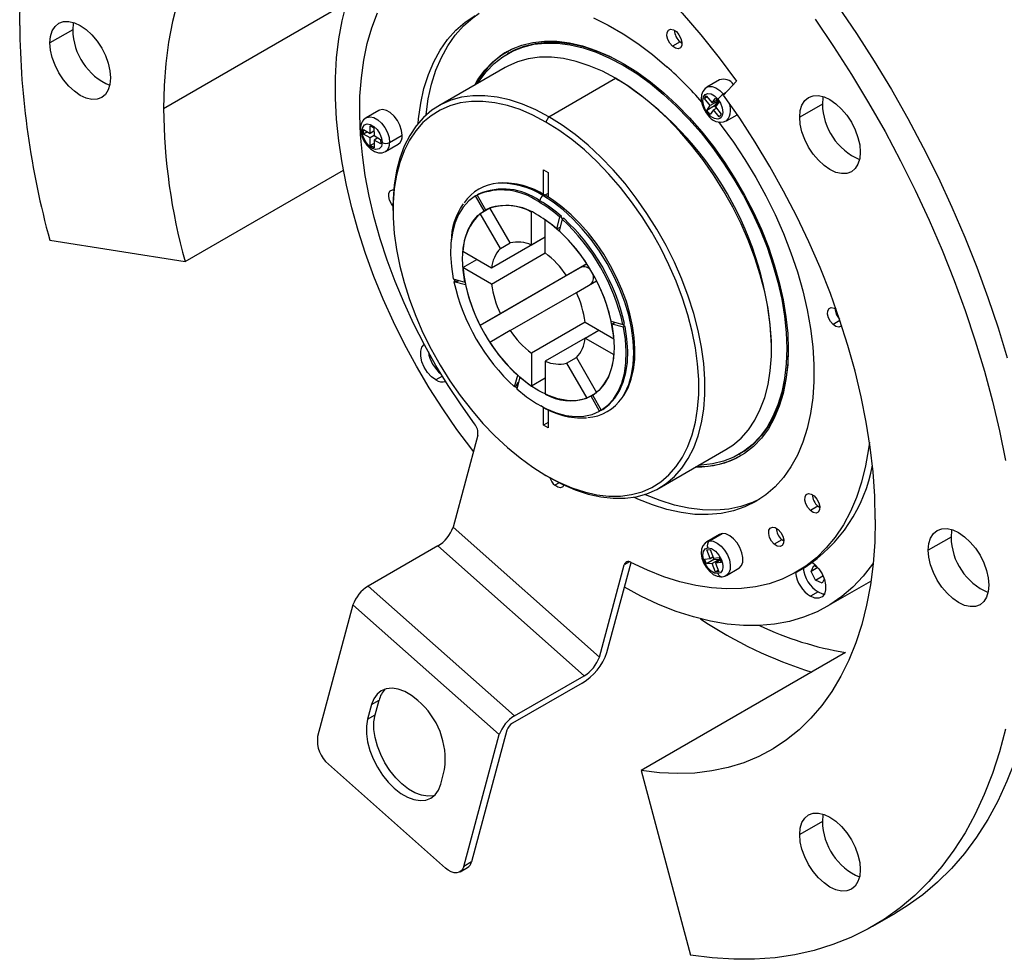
# Model space of a CAD drawing. Header units: inches. Extents: x 0 to 44, y 0 to 34.
# Tile 7 of 10: x 28.5 to 33.1, y 21.4 to 25.8. Entities that reach past the tile are written whole.
import ezdxf

# ---------------------------------------------------------------- set-up
doc = ezdxf.new("R2010")
doc.units = ezdxf.units.IN
doc.header["$LTSCALE"] = 4
doc.header["$MEASUREMENT"] = 0

msp = doc.modelspace()

# ---------------------------------------------------------------- linework, layer by layer
for p, q in [((29.158043, 25.40335), (30.012599, 25.896675)), ((28.733779, 25.770734), (28.627712, 25.709503)), ((31.56948, 25.714137), (31.534125, 25.693727)), ((31.578631, 25.707464), (31.56948, 25.714137)), ((30.771227, 25.663105), (30.764156, 25.659023)), ((31.304112, 25.605554), (31.311152, 25.609618)), ((30.753798, 25.59531), (30.442671, 25.415701)), ((30.957629, 25.364707), (31.268756, 25.544317)), ((31.268756, 25.544317), (31.282898, 25.53615)), ((31.75359, 25.536655), (31.6949, 25.502774)), ((31.772856, 25.465697), (31.833693, 25.530908)), ((31.782522, 25.476058), (31.772255, 25.470131)), ((31.772255, 25.470131), (31.774427, 25.467382)), ((31.68343, 25.450313), (31.692356, 25.463247)), ((31.696649, 25.457944), (31.68343, 25.450313)), ((31.710425, 25.416966), (31.68343, 25.450313)), ((31.692356, 25.463247), (31.71935, 25.4299)), ((31.74578, 25.437376), (31.710425, 25.416966)), ((31.71935, 25.4299), (31.734733, 25.452192)), ((31.742132, 25.443052), (31.71935, 25.4299)), ((31.74578, 25.437376), (31.730397, 25.415084)), ((31.734733, 25.452192), (31.750396, 25.432843)), ((31.750396, 25.432843), (31.735013, 25.410551)), ((31.741487, 25.44268), (31.74578, 25.437376)), ((32.234388, 25.424281), (32.128322, 25.363051)), ((30.1626, 25.394397), (30.10391, 25.360516)), ((31.695042, 25.394674), (31.710425, 25.416966)), ((31.730397, 25.415084), (31.695042, 25.394674)), ((31.710705, 25.375325), (31.695042, 25.394674)), ((31.726088, 25.397617), (31.710705, 25.375325)), ((31.726088, 25.397617), (31.739306, 25.405248)), ((31.753082, 25.36427), (31.726088, 25.397617)), ((31.730397, 25.415084), (31.738661, 25.404876)), ((31.735013, 25.410551), (31.762007, 25.377205)), ((30.943487, 25.340212), (30.957629, 25.364707)), ((31.762007, 25.377205), (31.753082, 25.36427)), ((31.785893, 25.345153), (31.836733, 25.374503)), ((30.091595, 25.304816), (30.122664, 25.287083)), ((30.091697, 25.28394), (30.091595, 25.304816)), ((30.10983, 25.294408), (30.091697, 25.28394)), ((30.122664, 25.287083), (30.122489, 25.323061)), ((30.122489, 25.323061), (30.140516, 25.312772)), ((30.140591, 25.297432), (30.122664, 25.287083)), ((30.139886, 25.297025), (30.140595, 25.29662)), ((30.140516, 25.312772), (30.140691, 25.276793)), ((30.122766, 25.266207), (30.091697, 25.28394)), ((30.140899, 25.276675), (30.122766, 25.266207)), ((30.122941, 25.230228), (30.122766, 25.266207)), ((30.140868, 25.240577), (30.122941, 25.230228)), ((30.140691, 25.276793), (30.17176, 25.25906)), ((30.158926, 25.266385), (30.140793, 25.255917)), ((30.140793, 25.255917), (30.140969, 25.219939)), ((30.171862, 25.238184), (30.140793, 25.255917)), ((30.158218, 25.26679), (30.158222, 25.265979)), ((30.17176, 25.25906), (30.171862, 25.238184)), ((30.213752, 25.244979), (30.272442, 25.278859)), ((30.140969, 25.219939), (30.122941, 25.230228)), ((30.194903, 25.202895), (30.253592, 25.236776)), ((29.258255, 24.689206), (29.997659, 25.116055)), ((30.932881, 25.117546), (30.954094, 25.105299)), ((30.932881, 25.001782), (30.932881, 25.117546)), ((30.954094, 25.105299), (30.954094, 24.989048)), ((30.614406, 24.995183), (30.621477, 24.999265)), ((30.65441, 24.925894), (30.614406, 24.995183)), ((30.628977, 25.003596), (30.621906, 24.999514)), ((30.621906, 24.999514), (30.66191, 24.930225)), ((30.908132, 24.96869), (30.915203, 24.972772)), ((30.954094, 25.007311), (30.938864, 24.998519)), ((30.229309, 24.94412), (30.229309, 24.927792)), ((30.636421, 24.913176), (30.681921, 24.939442)), ((30.65441, 24.925894), (30.661951, 24.930248)), ((30.776295, 24.775982), (30.681917, 24.939449)), ((30.875961, 24.766118), (30.875961, 24.920244)), ((30.730799, 24.749709), (30.636421, 24.913176)), ((30.940303, 24.728974), (30.940303, 24.883101)), ((30.994505, 24.841133), (31.009148, 24.895784)), ((31.019393, 24.886699), (31.004751, 24.832049)), ((31.009148, 24.895784), (31.016219, 24.899866)), ((31.016134, 24.893498), (31.022362, 24.888346)), ((31.026464, 24.890781), (31.019393, 24.886699)), ((30.994505, 24.841133), (31.009504, 24.849792)), ((28.627016, 24.788303), (29.258255, 24.689206)), ((30.940303, 24.803226), (30.689515, 24.65845)), ((30.940303, 24.803261), (30.875961, 24.766118)), ((30.689515, 24.65845), (30.556045, 24.735501)), ((30.730799, 24.749709), (30.776324, 24.77599)), ((30.556045, 24.661202), (30.620397, 24.698351)), ((30.689515, 24.584151), (30.940338, 24.728948)), ((30.689515, 24.584151), (30.556045, 24.661202)), ((31.10431, 24.660833), (30.636421, 24.390727)), ((31.134382, 24.678212), (30.730799, 24.445228)), ((31.039969, 24.623766), (31.134347, 24.678267)), ((31.134355, 24.678254), (31.039969, 24.623766)), ((31.134388, 24.678203), (31.10431, 24.660833)), ((30.510645, 24.607911), (30.565291, 24.593273)), ((30.51339, 24.594495), (30.520461, 24.598577)), ((30.514601, 24.606851), (30.516888, 24.596514)), ((31.085465, 24.544964), (31.179843, 24.599465)), ((30.568037, 24.579857), (30.51339, 24.594495)), ((30.776295, 24.366426), (31.085487, 24.544919)), ((30.730799, 24.445228), (30.636421, 24.390727)), ((32.316534, 24.413398), (32.284125, 24.394689)), ((31.126789, 24.406017), (30.875961, 24.261217)), ((31.126748, 24.406041), (31.260219, 24.32899)), ((31.126748, 24.331742), (31.1911, 24.368891)), ((31.248227, 24.410335), (31.302874, 24.395697)), ((31.250972, 24.396919), (31.265976, 24.40558)), ((31.305619, 24.382281), (31.250972, 24.396919)), ((31.302874, 24.395697), (31.309945, 24.399779)), ((31.31269, 24.386363), (31.305619, 24.382281)), ((30.776295, 24.366426), (30.681917, 24.311925)), ((31.126743, 24.331704), (30.940303, 24.224074)), ((31.126748, 24.331742), (31.260219, 24.254691)), ((31.997076, 24.28283), (31.997076, 24.299158)), ((30.875961, 24.261217), (30.875961, 24.107091)), ((31.039969, 24.21421), (31.085469, 24.240477)), ((31.085465, 24.240483), (31.179843, 24.077016)), ((30.940303, 24.224074), (30.940303, 24.069947)), ((31.039969, 24.21421), (31.134347, 24.050743)), ((30.459857, 24.154494), (30.429112, 24.136745)), ((30.796871, 24.103493), (30.811513, 24.158143)), ((30.821758, 24.149059), (30.807116, 24.094408)), ((30.940303, 24.144234), (30.875961, 24.107091)), ((30.803942, 24.107575), (30.796871, 24.103493)), ((30.79998, 24.105288), (30.808152, 24.098275)), ((31.179806, 24.076986), (31.134347, 24.050743)), ((31.154354, 24.059966), (31.161854, 24.064296)), ((31.194358, 23.990678), (31.154354, 24.059966)), ((31.161854, 24.064298), (31.201858, 23.995009)), ((30.932881, 23.925713), (30.932881, 24.008078)), ((31.201858, 23.995009), (31.208929, 23.999091)), ((30.954094, 23.997952), (30.954094, 23.913467)), ((31.201429, 23.99476), (31.194358, 23.990678)), ((31.201429, 23.99476), (31.200075, 23.998097)), ((30.954094, 23.937959), (30.932881, 23.925713)), ((30.954094, 23.913467), (30.932881, 23.925713)), ((30.625135, 23.878497), (30.509981, 23.448703)), ((31.472587, 23.63164), (31.783714, 23.81125)), ((31.844068, 23.788357), (31.851139, 23.79244)), ((30.957629, 23.682633), (30.943487, 23.6908)), ((31.005969, 23.656582), (30.985087, 23.644526)), ((32.21352, 23.546859), (32.178164, 23.526448)), ((32.22267, 23.540185), (32.21352, 23.546859)), ((31.192994, 22.843072), (30.509981, 23.448703)), ((31.75359, 23.41522), (31.6949, 23.381339)), ((31.707909, 23.385422), (31.766599, 23.419303)), ((31.766599, 23.419303), (31.75359, 23.41522)), ((32.834998, 23.40315), (32.728932, 23.34192)), ((30.438771, 23.361401), (30.113502, 23.173628)), ((30.438771, 23.361401), (31.121784, 22.75577)), ((31.694874, 23.381323), (31.707909, 23.385422)), ((32.044961, 23.390499), (32.009606, 23.370089)), ((32.054112, 23.383825), (32.044961, 23.390499)), ((31.694701, 23.343197), (31.710262, 23.344724)), ((31.710387, 23.303172), (31.694701, 23.343197)), ((31.710262, 23.344724), (31.725949, 23.304699)), ((31.710387, 23.303172), (31.723566, 23.310779)), ((31.723031, 23.310471), (31.728026, 23.297726)), ((31.192994, 22.843072), (31.308148, 23.272866)), ((31.228349, 22.863482), (31.34105, 23.28412)), ((31.333153, 23.287301), (31.308148, 23.272866)), ((31.683568, 23.30054), (31.710387, 23.303172)), ((31.69267, 23.277316), (31.683568, 23.30054)), ((31.728026, 23.297726), (31.69267, 23.277316)), ((31.719489, 23.279948), (31.69267, 23.277316)), ((31.754844, 23.300358), (31.719489, 23.279948)), ((31.735175, 23.239923), (31.719489, 23.279948)), ((31.725949, 23.304699), (31.752767, 23.307331)), ((31.728026, 23.297726), (31.754844, 23.300358)), ((31.757762, 23.294586), (31.73505, 23.281475)), ((31.761869, 23.284107), (31.73505, 23.281475)), ((31.73505, 23.281475), (31.750737, 23.24145)), ((31.752767, 23.307331), (31.761869, 23.284107)), ((31.754844, 23.300358), (31.757228, 23.294277)), ((32.182036, 23.242822), (32.194909, 23.270051)), ((32.194909, 23.270051), (32.210501, 23.263192)), ((31.748354, 23.247531), (31.735175, 23.239923)), ((31.750737, 23.24145), (31.735175, 23.239923)), ((31.785893, 23.223718), (31.844583, 23.257599)), ((32.113688, 23.239657), (32.149043, 23.260068)), ((32.212748, 23.260552), (32.182036, 23.242822)), ((32.201593, 23.201327), (32.182036, 23.242822)), ((32.201593, 23.201327), (32.236947, 23.221736)), ((32.234534, 23.22686), (32.236906, 23.221827)), ((30.796515, 22.567996), (30.113502, 23.173628)), ((32.234025, 23.187061), (32.201593, 23.201327)), ((32.243041, 23.206132), (32.234025, 23.187061)), ((32.254034, 23.078197), (32.461188, 23.197785)), ((32.214467, 23.146902), (32.179112, 23.126492)), ((30.042293, 23.086326), (29.877581, 22.471566)), ((30.042293, 23.086326), (30.725305, 22.480695)), ((32.342673, 22.863904), (31.388079, 22.312829)), ((31.112634, 22.721617), (30.787364, 22.533843)), ((30.796515, 22.567996), (31.121784, 22.75577)), ((30.12886, 22.620707), (30.110559, 22.552401)), ((30.12886, 22.620707), (30.164215, 22.641118)), ((30.145914, 22.572811), (30.164215, 22.641118)), ((30.110559, 22.552401), (30.145914, 22.572811)), ((30.760661, 22.501105), (30.595949, 21.886345)), ((30.560594, 21.865935), (30.725305, 22.480695)), ((30.473992, 21.858191), (29.927581, 22.342696)), ((30.452065, 22.249585), (30.470366, 22.317892)), ((31.388079, 22.312829), (31.617831, 21.451263)), ((32.234388, 22.075468), (32.128322, 22.014238)), ((30.595949, 21.886345), (30.560594, 21.865935)), ((30.542289, 21.839893), (30.577644, 21.860303)), ((32.469609, 21.586109), (32.575675, 21.64734))]:
    msp.add_line(p, q)
at = {"flags": 128}
for points in [[(29.805794, 26.701589), (29.887732, 26.716698), (29.972543, 26.724801), (30.059966, 26.725871), (30.149732, 26.719907), (30.241564, 26.706926), (30.335178, 26.686968), (30.430286, 26.660095), (30.526595, 26.62639), (30.623807, 26.585956), (30.721624, 26.538919), (30.819744, 26.485422), (30.917863, 26.425633), (31.01568, 26.359733), (31.112892, 26.287927), (31.209201, 26.210437), (31.304309, 26.1275), (31.397923, 26.039374), (31.489755, 25.946328), (31.579521, 25.848651), (31.666944, 25.746644), (31.751755, 25.64062), (31.833693, 25.530908)], [(29.866631, 26.566138), (29.791329, 26.544988), (29.719306, 26.517141), (29.650791, 26.482686), (29.586001, 26.441733), (29.525145, 26.394412), (29.468415, 26.340874), (29.415992, 26.28129), (29.368044, 26.21585), (29.324724, 26.144761), (29.286169, 26.068252), (29.252503, 25.986565), (29.223832, 25.899962), (29.200249, 25.808717), (29.181828, 25.713123), (29.168628, 25.613483), (29.160691, 25.510116), (29.158043, 25.40335)], [(28.486291, 25.791144), (28.488856, 25.915965)], [(30.60482, 23.802677), (30.596849, 23.812934), (30.527871, 23.905534), (30.461838, 24.001238), (30.399, 24.099682), (30.339595, 24.200493), (30.283849, 24.303288), (30.231973, 24.407679), (30.184164, 24.513268), (30.140604, 24.619655), (30.101457, 24.726437), (30.066872, 24.833209), (30.036981, 24.939565), (30.011896, 25.045102), (29.991713, 25.14942), (29.976509, 25.252123), (29.96634, 25.352822), (29.961246, 25.451134), (29.961246, 25.546686), (29.96634, 25.639117), (29.976509, 25.728075), (29.991713, 25.813223), (30.011896, 25.894239)], [(30.61046, 23.931609), (30.547233, 24.019774), (30.487038, 24.110811), (30.430126, 24.204336), (30.376737, 24.299958), (30.327096, 24.397274), (30.281411, 24.495875), (30.239874, 24.595348), (30.202659, 24.695275), (30.169923, 24.795235), (30.141803, 24.894808), (30.118418, 24.993577), (30.099865, 25.091127), (30.086224, 25.187047), (30.07755, 25.280934), (30.07388, 25.372395), (30.07523, 25.461045), (30.081594, 25.546512), (30.092946, 25.628436), (30.109238, 25.706473), (30.1304, 25.780296), (30.156345, 25.849594)], [(30.383387, 25.372496), (30.383626, 25.37484), (30.393951, 25.447979), (30.409365, 25.517067), (30.429783, 25.581718), (30.455091, 25.641571), (30.485147, 25.696291), (30.519783, 25.745572), (30.558805, 25.789137), (30.601995, 25.826745), (30.631726, 25.847596)], [(32.306215, 25.880924), (32.392881, 25.753789), (32.476322, 25.623909), (32.556355, 25.49157), (32.632803, 25.357064), (32.705499, 25.220684), (32.774283, 25.082733), (32.839003, 24.943512), (32.899518, 24.803327), (32.955695, 24.662488), (33.007409, 24.521303), (33.054547, 24.380083), (33.097006, 24.239138)], [(28.627712, 25.709503), (28.63043, 25.739794), (28.638478, 25.765784), (28.651546, 25.786473), (28.669134, 25.801067), (28.690564, 25.809005), (28.715014, 25.809982), (28.741544, 25.80396), (28.769134, 25.79117), (28.796724, 25.772105), (28.823253, 25.747497), (28.847703, 25.718291), (28.869134, 25.68561), (28.886721, 25.65071), (28.89979, 25.614931), (28.907838, 25.57965), (28.910555, 25.546221)], [(28.737392, 25.805328), (28.736496, 25.801025), (28.733779, 25.770734)], [(30.346343, 25.333791), (30.348271, 25.35443), (30.358595, 25.427569), (30.37401, 25.496657), (30.394428, 25.561308), (30.419736, 25.621161), (30.449791, 25.675881), (30.484427, 25.725161), (30.523449, 25.768727), (30.56664, 25.806335), (30.613756, 25.837773)], [(31.165043, 25.826095), (31.23412, 25.792195), (31.303392, 25.752206), (31.37247, 25.70635), (31.440968, 25.654885), (31.508503, 25.598098)], [(32.200149, 25.819694), (32.286815, 25.692558), (32.370256, 25.562678), (32.450289, 25.43034), (32.526737, 25.295833), (32.599433, 25.159454), (32.668217, 25.021502), (32.732937, 24.882281), (32.793452, 24.742097), (32.849629, 24.601257), (32.901343, 24.460072), (32.948481, 24.318852), (32.99094, 24.177907), (33.028626, 24.037548), (33.061457, 23.898082), (33.089359, 23.759816)], [(31.534125, 25.693727), (31.521752, 25.707915), (31.512657, 25.725143), (31.508223, 25.742787), (31.509125, 25.758162), (31.515226, 25.768927), (31.525598, 25.773443), (31.538661, 25.771022), (31.552426, 25.762034)], [(31.552426, 25.762034), (31.564798, 25.747846), (31.573894, 25.730618), (31.578328, 25.712974), (31.577426, 25.697599), (31.571325, 25.686834), (31.560953, 25.682318), (31.54789, 25.684739), (31.534125, 25.693727)], [(28.910555, 25.546221), (28.907838, 25.51593), (28.89979, 25.489941), (28.886721, 25.469251), (28.869134, 25.454657), (28.847703, 25.446719), (28.823253, 25.445743), (28.796724, 25.451765), (28.769134, 25.464554), (28.741544, 25.483619), (28.715014, 25.508228), (28.690564, 25.537434), (28.669134, 25.570115), (28.651546, 25.605015), (28.638478, 25.640793), (28.63043, 25.676074), (28.627712, 25.709503)], [(30.610813, 25.512767), (30.62626, 25.538613), (30.658869, 25.582981), (30.695884, 25.62148), (30.737055, 25.653846), (30.782099, 25.679858), (30.830709, 25.699338), (30.882553, 25.712154), (30.937277, 25.718217), (30.994506, 25.717487), (31.053851, 25.709968), (31.114905, 25.695712), (31.177251, 25.674816), (31.240464, 25.647423), (31.304112, 25.61372)], [(30.626737, 25.521959), (30.632479, 25.531136), (30.664788, 25.575098), (30.701465, 25.613243), (30.742257, 25.645312), (30.786888, 25.671085), (30.835053, 25.690387), (30.886421, 25.703085), (30.940642, 25.709093), (30.997347, 25.708369), (31.056147, 25.70092), (31.11664, 25.686794), (31.178415, 25.66609), (31.241048, 25.638948), (31.304112, 25.605554)], [(30.771227, 25.663105), (30.79396, 25.675167), (30.842124, 25.694469), (30.893492, 25.707167), (30.947713, 25.713175), (31.004418, 25.712451), (31.063218, 25.705002), (31.123712, 25.690876), (31.185486, 25.670172), (31.248119, 25.64303), (31.30778, 25.611592)], [(31.268756, 25.544317), (31.20699, 25.576944), (31.14567, 25.603276), (31.085236, 25.623124), (31.026124, 25.636344), (30.96876, 25.642841), (30.913558, 25.642569), (30.860915, 25.635529), (30.811211, 25.621772), (30.764803, 25.601398), (30.753798, 25.59531)], [(31.304112, 25.61372), (31.367759, 25.573937), (31.430972, 25.528346), (31.493319, 25.477258), (31.554373, 25.421023), (31.613717, 25.360024), (31.670946, 25.294679), (31.72567, 25.225433), (31.777514, 25.152759), (31.826124, 25.077155), (31.871168, 24.999136), (31.912339, 24.919236), (31.949355, 24.837999), (31.981963, 24.755982), (32.009941, 24.673745), (32.033097, 24.591848), (32.051273, 24.510852), (32.064346, 24.43131), (32.072226, 24.353766), (32.074858, 24.278748), (32.072226, 24.206769), (32.064346, 24.138322), (32.051273, 24.073874), (32.033097, 24.013864), (32.009941, 23.958703), (31.981963, 23.908768), (31.949355, 23.864399), (31.912339, 23.825901), (31.871168, 23.793535), (31.826124, 23.767523), (31.777514, 23.748043), (31.72567, 23.735227), (31.670946, 23.729163), (31.64073, 23.728706)], [(31.304112, 25.605554), (31.367175, 25.566136), (31.429808, 25.520964), (31.491583, 25.470345), (31.552077, 25.414625), (31.610877, 25.354186), (31.667581, 25.28944), (31.721802, 25.22083), (31.773171, 25.148823), (31.821335, 25.073912), (31.865966, 24.996609), (31.906759, 24.917442), (31.943435, 24.836951), (31.975744, 24.755686), (32.003465, 24.674203), (32.026409, 24.593058), (32.044419, 24.512805), (32.057371, 24.433993), (32.065179, 24.357159), (32.067787, 24.28283), (32.065179, 24.211512), (32.057371, 24.143693), (32.044419, 24.079835), (32.026409, 24.020376), (32.003465, 23.965721), (31.975744, 23.916244), (31.943435, 23.872283), (31.906759, 23.834137), (31.865966, 23.802068), (31.821335, 23.776295), (31.773171, 23.756994), (31.721802, 23.744295), (31.667581, 23.738288), (31.656653, 23.737899)], [(31.783714, 23.81125), (31.815486, 23.832008), (31.854324, 23.865131), (31.888942, 23.904293), (31.919092, 23.949211), (31.944556, 23.999563), (31.965152, 24.054985), (31.980729, 24.115078), (31.991177, 24.179409), (31.99642, 24.247514), (31.99642, 24.318903), (31.991177, 24.393062), (31.980729, 24.469456), (31.965152, 24.547534), (31.944556, 24.626735), (31.919092, 24.706487), (31.888942, 24.786216), (31.854324, 24.865348), (31.815486, 24.943312), (31.772709, 25.019546), (31.726302, 25.093502), (31.676597, 25.164646), (31.623954, 25.232466), (31.568752, 25.296473), (31.511389, 25.356206), (31.452277, 25.411235), (31.391843, 25.461163), (31.330522, 25.505631), (31.268756, 25.544317)], [(31.695398, 25.502071), (31.686786, 25.496856), (31.676348, 25.483493), (31.670434, 25.467376), (31.668765, 25.448338), (31.671789, 25.426741), (31.679541, 25.404482), (31.691352, 25.383494), (31.697859, 25.37475)], [(31.699613, 25.380275), (31.687138, 25.399426), (31.678955, 25.420305), (31.676051, 25.440395), (31.678775, 25.457273), (31.6868, 25.468902), (31.699157, 25.47388), (31.714356, 25.471606), (31.730563, 25.462355), (31.745825, 25.447243)], [(31.694937, 25.502795), (31.702777, 25.505964), (31.719008, 25.506391), (31.736972, 25.50014), (31.755214, 25.487718), (31.772255, 25.470131)], [(30.957629, 25.364707), (30.895863, 25.397334), (30.834543, 25.423666), (30.774109, 25.443514), (30.714997, 25.456734), (30.657633, 25.463231), (30.602431, 25.462959), (30.549789, 25.455919), (30.500084, 25.442162), (30.453676, 25.421788), (30.4109, 25.394942), (30.372062, 25.36182), (30.337444, 25.322658), (30.307294, 25.277739), (30.281829, 25.227387), (30.261234, 25.171966), (30.245656, 25.111873), (30.235208, 25.047542), (30.229966, 24.979436), (30.229309, 24.94412)], [(30.943487, 25.340212), (30.882921, 25.372206), (30.822791, 25.398026), (30.76353, 25.417489), (30.705566, 25.430452), (30.649316, 25.436823), (30.595186, 25.436556), (30.543566, 25.429653), (30.494826, 25.416163), (30.44932, 25.396185), (30.407374, 25.36986), (30.36929, 25.337381), (30.335344, 25.298979), (30.305779, 25.254933), (30.280809, 25.205559), (30.260614, 25.151213), (30.245339, 25.092287), (30.235094, 25.029205), (30.229953, 24.962422), (30.229953, 24.892419), (30.235094, 24.819701), (30.245339, 24.74479), (30.260614, 24.668228), (30.280809, 24.590565), (30.305779, 24.512361), (30.335344, 24.43418), (30.36929, 24.356585), (30.407374, 24.280135), (30.44932, 24.205381), (30.494826, 24.132862), (30.543566, 24.063099), (30.595186, 23.996596), (30.649316, 23.933832), (30.705566, 23.875258), (30.76353, 23.821298), (30.822791, 23.772339), (30.882921, 23.728735), (30.943487, 23.6908)], [(31.745825, 25.447243), (31.758583, 25.427539), (31.766781, 25.406082), (31.769357, 25.384843), (31.767061, 25.371349), (31.761858, 25.361802), (31.754777, 25.356077), (31.746755, 25.353675), (31.730796, 25.355999), (31.714727, 25.365261), (31.699613, 25.380275)], [(32.481444, 23.484791), (32.478796, 23.594614), (32.470859, 23.707145), (32.457659, 23.822025), (32.439238, 23.938888), (32.415655, 24.057362), (32.386984, 24.177068), (32.353318, 24.297625), (32.314763, 24.418649), (32.271443, 24.539754), (32.223495, 24.660553), (32.171072, 24.780663), (32.114342, 24.8997), (32.053486, 25.017285), (31.988696, 25.133042), (31.920181, 25.246603), (31.848158, 25.357606), (31.772856, 25.465697)], [(32.128322, 25.363051), (32.13104, 25.393342), (32.139087, 25.419331), (32.152156, 25.440021), (32.169744, 25.454615), (32.191174, 25.462553), (32.215624, 25.463529), (32.242154, 25.457507), (32.269744, 25.444718), (32.297333, 25.425653), (32.323863, 25.401044), (32.348313, 25.371838), (32.369744, 25.339157), (32.387331, 25.304257), (32.4004, 25.268479), (32.408448, 25.233197), (32.411165, 25.199769)], [(32.238002, 25.458875), (32.237106, 25.454572), (32.234388, 25.424281)], [(30.272442, 25.278859), (30.269733, 25.30134), (30.262031, 25.324975), (30.249959, 25.347849), (30.234496, 25.368109), (30.216894, 25.384115), (30.198579, 25.394568), (30.181036, 25.398623), (30.165684, 25.395951), (30.1626, 25.394397)], [(31.699613, 25.380275), (31.698245, 25.377996), (31.697609, 25.376198), (31.69773, 25.374948), (31.69786, 25.374749)], [(30.103883, 25.3605), (30.106994, 25.36207), (30.122346, 25.364742), (30.13989, 25.360687), (30.158204, 25.350234), (30.175806, 25.334228), (30.191269, 25.313968), (30.203341, 25.291094), (30.211043, 25.267459), (30.213752, 25.244979)], [(30.943487, 23.6908), (31.004054, 23.658807), (31.064184, 23.632986), (31.123444, 23.613524), (31.181408, 23.60056), (31.237658, 23.594189), (31.291788, 23.594456), (31.343409, 23.601359), (31.392148, 23.614849), (31.437655, 23.634828), (31.479601, 23.661152), (31.517684, 23.693632), (31.55163, 23.732033), (31.581195, 23.776079), (31.606165, 23.825453), (31.62636, 23.879799), (31.641636, 23.938725), (31.651881, 24.001807), (31.657022, 24.06859), (31.657022, 24.138593), (31.651881, 24.211312), (31.641636, 24.286222), (31.62636, 24.362785), (31.606165, 24.440447), (31.581195, 24.518651), (31.55163, 24.596832), (31.517684, 24.674427), (31.479601, 24.750877), (31.437655, 24.825631), (31.392148, 24.898151), (31.343409, 24.967913), (31.291788, 25.034416), (31.237658, 25.097181), (31.181408, 25.155754), (31.123444, 25.209714), (31.064184, 25.258673), (31.004054, 25.302277), (30.943487, 25.340212)], [(30.957629, 23.682633), (31.019395, 23.650006), (31.080716, 23.623674), (31.14115, 23.603827), (31.200262, 23.590607), (31.257625, 23.584109), (31.312827, 23.584382), (31.36547, 23.591421), (31.415175, 23.605178), (31.461582, 23.625553), (31.504359, 23.652398), (31.543197, 23.685521), (31.577815, 23.724683), (31.607965, 23.769601), (31.633429, 23.819953), (31.654025, 23.875375), (31.669602, 23.935468), (31.68005, 23.999799), (31.685293, 24.067904), (31.685293, 24.139294), (31.68005, 24.213452), (31.669602, 24.289846), (31.654025, 24.367925), (31.633429, 24.447125), (31.607965, 24.526877), (31.577815, 24.606607), (31.543197, 24.685738), (31.504359, 24.763702), (31.461582, 24.839936), (31.415175, 24.913892), (31.36547, 24.985036), (31.312827, 25.052856), (31.257625, 25.116863), (31.200262, 25.176596), (31.14115, 25.231625), (31.080716, 25.281553), (31.019395, 25.326021), (30.957629, 25.364707)], [(31.748627, 25.341201), (31.761583, 25.324491), (31.818818, 25.246389), (31.872977, 25.16525), (31.923756, 25.081526), (31.970873, 24.995688), (32.014063, 24.908214), (32.053085, 24.819594), (32.087721, 24.730324), (32.117777, 24.640903), (32.143085, 24.55183), (32.163503, 24.463604), (32.178917, 24.376719), (32.189242, 24.29166), (32.194418, 24.208903), (32.194418, 24.12891), (32.189242, 24.05213), (32.178917, 23.978991), (32.163503, 23.909903), (32.143085, 23.845252), (32.117777, 23.785399), (32.087721, 23.730679), (32.053085, 23.681399), (32.014063, 23.637833), (31.970873, 23.600225), (31.923756, 23.568787), (31.872977, 23.543693), (31.818818, 23.525083), (31.761583, 23.513063), (31.701592, 23.507699), (31.63918, 23.509021), (31.574697, 23.517022), (31.508503, 23.531657), (31.440968, 23.552844), (31.37247, 23.580465), (31.353484, 23.589184)], [(32.411165, 25.199769), (32.408448, 25.169478), (32.4004, 25.143488), (32.387331, 25.122799), (32.369744, 25.108205), (32.348313, 25.100267), (32.323863, 25.09929), (32.297333, 25.105312), (32.269744, 25.118102), (32.242154, 25.137167), (32.215624, 25.161775), (32.191174, 25.190981), (32.169744, 25.223662), (32.152156, 25.258562), (32.139087, 25.294341), (32.13104, 25.329622), (32.128322, 25.363051)], [(30.077738, 25.30822), (30.078613, 25.295956), (30.084031, 25.273549), (30.093857, 25.251729), (30.107391, 25.231851), (30.123961, 25.215171), (30.143096, 25.202924), (30.16121, 25.197196), (30.178381, 25.197084), (30.193994, 25.202384), (30.194825, 25.203064)], [(30.08506, 25.298137), (30.087785, 25.315014), (30.095809, 25.326643), (30.108166, 25.331621), (30.123365, 25.329347), (30.139573, 25.320096), (30.154835, 25.304984), (30.167309, 25.285833), (30.175492, 25.264953), (30.178397, 25.244863)], [(30.178397, 25.244863), (30.17498, 25.226282), (30.164969, 25.214478), (30.14989, 25.211367), (30.132042, 25.217424), (30.114146, 25.231725), (30.098931, 25.252089), (30.088717, 25.275412), (30.08506, 25.298137)], [(30.229323, 24.949311), (30.222714, 24.957753), (30.213619, 24.97498), (30.209184, 24.992624), (30.210087, 25.007999), (30.216188, 25.018764), (30.22656, 25.02328), (30.232678, 25.022974)], [(30.614406, 24.995183), (30.583884, 24.972269), (30.557533, 24.943216), (30.535692, 24.908399), (30.518642, 24.868264), (30.506602, 24.823329), (30.499728, 24.774172), (30.498108, 24.721424), (30.501763, 24.665765), (30.510645, 24.607911)], [(30.623842, 24.996162), (30.622606, 24.99749), (30.621477, 24.999265)], [(30.93934, 24.998259), (30.934757, 24.999148), (30.929345, 24.997267)], [(31.298981, 24.053473), (31.311594, 24.074104), (31.329801, 24.114352), (31.342972, 24.159542), (31.350941, 24.209106), (31.353609, 24.26242), (31.350941, 24.318814), (31.342972, 24.377579), (31.329801, 24.437976), (31.311594, 24.499245), (31.28858, 24.560616), (31.261048, 24.621317), (31.229345, 24.680585), (31.193869, 24.737674), (31.155067, 24.791866), (31.113426, 24.842481), (31.069471, 24.888881), (31.023753, 24.930483), (30.976848, 24.966763), (30.929345, 24.997267)], [(31.302913, 24.057783), (31.30753, 24.063947), (31.326686, 24.099603), (31.341613, 24.139677), (31.352117, 24.183766), (31.358054, 24.231374), (31.359354, 24.281948), (31.356019, 24.334907), (31.348109, 24.389658), (31.335732, 24.445618), (31.319041, 24.502199), (31.298226, 24.558811), (31.273516, 24.614865), (31.245177, 24.669776), (31.21351, 24.722971), (31.178844, 24.773892), (31.141541, 24.822003), (31.101984, 24.866796), (31.060574, 24.907797), (31.017726, 24.944566), (30.973868, 24.976703), (30.939344, 24.998257)], [(30.565291, 24.593273), (30.557106, 24.649006), (30.554588, 24.702254), (30.557779, 24.752158), (30.566626, 24.797912), (30.580986, 24.838776), (30.600628, 24.874092), (30.625235, 24.903288), (30.65441, 24.925894)], [(31.017278, 24.893195), (31.016014, 24.894801), (31.015912, 24.898475), (31.016219, 24.899866)], [(32.284125, 24.394689), (32.271752, 24.408877), (32.262657, 24.426104), (32.258223, 24.443749), (32.259125, 24.459124), (32.265226, 24.469889), (32.275598, 24.474405), (32.288661, 24.471984), (32.298251, 24.46639)], [(31.250972, 24.396919), (31.259158, 24.341186), (31.261675, 24.287938), (31.258485, 24.238034), (31.249638, 24.19228), (31.235278, 24.151416), (31.215635, 24.1161), (31.191028, 24.086904), (31.161854, 24.064298)], [(31.201858, 23.995009), (31.23238, 24.017923), (31.258731, 24.046976), (31.280572, 24.081793), (31.297622, 24.121928), (31.309661, 24.166863), (31.316535, 24.21602), (31.318155, 24.268768), (31.314501, 24.324427), (31.305619, 24.382281)], [(31.208929, 23.999091), (31.239451, 24.022005), (31.265802, 24.051058), (31.287643, 24.085875), (31.304693, 24.12601), (31.316732, 24.170945), (31.323606, 24.220102), (31.325226, 24.27285), (31.321572, 24.328509), (31.31269, 24.386363)], [(31.305718, 24.397216), (31.306968, 24.391893), (31.307071, 24.391237)], [(31.31269, 24.386363), (31.308965, 24.388035), (31.307254, 24.390439), (31.307279, 24.39058)], [(32.324014, 24.390925), (32.321325, 24.387796), (32.310953, 24.38328), (32.29789, 24.3857), (32.284125, 24.394689)], [(30.429112, 24.136745), (30.40919, 24.151553), (30.390883, 24.171777), (30.375672, 24.195777), (30.364791, 24.22161), (30.359121, 24.247184), (30.359121, 24.270425), (30.364791, 24.289451), (30.375382, 24.302499)], [(32.07485, 24.282844), (32.07225, 24.215594), (32.064443, 24.147775), (32.05149, 24.083917), (32.03348, 24.024458), (32.010536, 23.969803), (31.982815, 23.920326), (31.950506, 23.876365), (31.91383, 23.838219), (31.873037, 23.80615), (31.851139, 23.79244)], [(31.154354, 24.059966), (31.120192, 24.045998), (31.082607, 24.03928), (31.042205, 24.039921), (30.999638, 24.047912), (30.955594, 24.063122), (30.910784, 24.085306), (30.86593, 24.114107), (30.821758, 24.149059)], [(30.807116, 24.094408), (30.852776, 24.057792), (30.899149, 24.026802), (30.945637, 24.001835), (30.991643, 23.983215), (31.036574, 23.971179), (31.079853, 23.965883), (31.120923, 23.967395), (31.159256, 23.975696), (31.194358, 23.990678)], [(32.454323, 23.845721), (32.450417, 23.815428), (32.436395, 23.735557), (32.417468, 23.659752), (32.393715, 23.588331), (32.365237, 23.521594), (32.332151, 23.459821), (32.294599, 23.403272), (32.252737, 23.352184), (32.20674, 23.306773), (32.156804, 23.267228), (32.103136, 23.233717), (32.045964, 23.206379), (31.985526, 23.18533), (31.922077, 23.170657), (31.855883, 23.162424), (31.787222, 23.160664), (31.716384, 23.165385), (31.643665, 23.176566), (31.569371, 23.194161), (31.493814, 23.218097), (31.417311, 23.248271), (31.340185, 23.284559)], [(31.027669, 23.646098), (31.022287, 23.637633), (31.011915, 23.633117), (30.998852, 23.635538), (30.985087, 23.644526)], [(31.941142, 23.579374), (31.908332, 23.564103), (31.854173, 23.545494), (31.796938, 23.533473), (31.736947, 23.528109), (31.674536, 23.529431), (31.610052, 23.537432), (31.543858, 23.552067), (31.476323, 23.573254), (31.407825, 23.600875), (31.405526, 23.601906)], [(32.178164, 23.526448), (32.165792, 23.540636), (32.156696, 23.557864), (32.152262, 23.575508), (32.153164, 23.590883), (32.159266, 23.601648), (32.169637, 23.606164), (32.1827, 23.603744), (32.196466, 23.594755)], [(32.196466, 23.594755), (32.208838, 23.580567), (32.217934, 23.56334), (32.222368, 23.545695), (32.221466, 23.53032), (32.215364, 23.519555), (32.204993, 23.515039), (32.19193, 23.51746), (32.178164, 23.526448)], [(32.481444, 23.484791), (32.478883, 23.379763), (32.471206, 23.278017), (32.458437, 23.179866), (32.440616, 23.085613), (32.417798, 22.995548), (32.390052, 22.909949), (32.357465, 22.82908), (32.320137, 22.753191), (32.278184, 22.682514), (32.231733, 22.617269), (32.180929, 22.557656), (32.125929, 22.503859), (32.066901, 22.456043), (32.004028, 22.414358), (31.937504, 22.37893), (31.867533, 22.349869), (31.794333, 22.327265), (31.718127, 22.311188), (31.639151, 22.301686), (31.557649, 22.29879), (31.473872, 22.302508), (31.388079, 22.312829)], [(32.009606, 23.370089), (31.997233, 23.384277), (31.988138, 23.401504), (31.983703, 23.419149), (31.984606, 23.434523), (31.990707, 23.445288), (32.001079, 23.449804), (32.014142, 23.447384), (32.027907, 23.438395)], [(31.844583, 23.257599), (31.845906, 23.258409), (31.856446, 23.269621), (31.862338, 23.286245), (31.863106, 23.306932), (31.858688, 23.330007), (31.849441, 23.353602), (31.836115, 23.375803), (31.819789, 23.394813), (31.801785, 23.409091), (31.783563, 23.417481), (31.766599, 23.419303)], [(32.027907, 23.438395), (32.040279, 23.424207), (32.049375, 23.40698), (32.053809, 23.389335), (32.052907, 23.37396), (32.046806, 23.363196), (32.036434, 23.35868), (32.023371, 23.3611), (32.009606, 23.370089)], [(32.728932, 23.34192), (32.731649, 23.372211), (32.739697, 23.3982), (32.752766, 23.41889), (32.770353, 23.433484), (32.791784, 23.441422), (32.816234, 23.442398), (32.842763, 23.436376), (32.870353, 23.423587), (32.897943, 23.404522), (32.924473, 23.379913), (32.948923, 23.350707), (32.970353, 23.318026), (32.987941, 23.283126), (33.001009, 23.247348), (33.009057, 23.212066), (33.011775, 23.178638)], [(32.838611, 23.437744), (32.837715, 23.433441), (32.834998, 23.40315)], [(31.695247, 23.380576), (31.686648, 23.375294), (31.676264, 23.361904), (31.670394, 23.345758), (31.668771, 23.326689), (31.671846, 23.305072), (31.679645, 23.282819), (31.691494, 23.261852), (31.7067, 23.24348), (31.724646, 23.228956), (31.742855, 23.22028), (31.760439, 23.217284), (31.7664, 23.217527)], [(31.707909, 23.385422), (31.724874, 23.3836), (31.743096, 23.37521), (31.761099, 23.360932), (31.777425, 23.341922), (31.790751, 23.319721), (31.799998, 23.296127), (31.804416, 23.273051), (31.803648, 23.252364), (31.797756, 23.23574), (31.787216, 23.224528), (31.78592, 23.223733)], [(31.746281, 23.232202), (31.731082, 23.234476), (31.714874, 23.243727), (31.699613, 23.258839), (31.687138, 23.27799), (31.678955, 23.29887), (31.676051, 23.31896), (31.678775, 23.335838), (31.6868, 23.347466), (31.699157, 23.352444)], [(31.699157, 23.352444), (31.716366, 23.349381), (31.734543, 23.337631), (31.75092, 23.318983), (31.763003, 23.296277), (31.767538, 23.281563), (31.769352, 23.267519), (31.769355, 23.267402), (31.76938, 23.26638), (31.769387, 23.265819), (31.769389, 23.265498), (31.769389, 23.265413), (31.769389, 23.265392), (31.769389, 23.265381), (31.769094, 23.259481), (31.765739, 23.246598), (31.757809, 23.23654), (31.746281, 23.232202)], [(33.011775, 23.178638), (33.009057, 23.148347), (33.001009, 23.122357), (32.987941, 23.101668), (32.970353, 23.087074), (32.948923, 23.079136), (32.924473, 23.078159), (32.897943, 23.084181), (32.870353, 23.096971), (32.842763, 23.116036), (32.816234, 23.140644), (32.791784, 23.16985), (32.770353, 23.202531), (32.752766, 23.237431), (32.739697, 23.27321), (32.731649, 23.308491), (32.728932, 23.34192)], [(32.471612, 23.282035), (32.467619, 23.276298), (32.424059, 23.220204), (32.37625, 23.169814), (32.324374, 23.125318), (32.268628, 23.086885), (32.209224, 23.054661), (32.146386, 23.028769), (32.080352, 23.009306), (32.011375, 22.996346), (31.939714, 22.989938), (31.865643, 22.990107), (31.789441, 22.996853), (31.711398, 23.010148), (31.63181, 23.029944), (31.55098, 23.056165), (31.469212, 23.088711), (31.386819, 23.127459), (31.31015, 23.168792)], [(32.187495, 23.284384), (32.199033, 23.274992), (32.217341, 23.254768), (32.232551, 23.230768), (32.243432, 23.204935), (32.249103, 23.179361), (32.249103, 23.15612), (32.243432, 23.137094), (32.232551, 23.123824), (32.217341, 23.117385), (32.199033, 23.118299), (32.179112, 23.126492)], [(31.7664, 23.217527), (31.778964, 23.220438), (31.785546, 23.224481)], [(32.214467, 23.146902), (32.234389, 23.138709), (32.243557, 23.137338)], [(33.259262, 23.158228), (33.256686, 23.033144), (33.248965, 22.91131), (33.236115, 22.792994), (33.218165, 22.678459), (33.195154, 22.567957), (33.167133, 22.461732), (33.134164, 22.360018), (33.09632, 22.263041), (33.053684, 22.171013), (33.006351, 22.084139), (32.954425, 22.002609), (32.89802, 21.926605), (32.837262, 21.856293), (32.772284, 21.791829), (32.703229, 21.733356), (32.63025, 21.681002), (32.575675, 21.64734)], [(30.345366, 22.640066), (30.31502, 22.663764), (30.284206, 22.681552), (30.25386, 22.692892), (30.224904, 22.697438), (30.198218, 22.695051), (30.174613, 22.685806), (30.154806, 22.669982), (30.139399, 22.64806), (30.12886, 22.620707)], [(30.110559, 22.552401), (30.105208, 22.520447), (30.105208, 22.484864), (30.110559, 22.446733), (30.121098, 22.407211), (30.136505, 22.367501), (30.156312, 22.328808), (30.179917, 22.292309), (30.206603, 22.259112), (30.235559, 22.230226), (30.265905, 22.206529), (30.296719, 22.18874), (30.327065, 22.177401), (30.356021, 22.172855), (30.382707, 22.175241), (30.406312, 22.184487), (30.426119, 22.20031), (30.441526, 22.222232), (30.452065, 22.249585)], [(30.422724, 22.196861), (30.418062, 22.195651), (30.391376, 22.193265), (30.362421, 22.197811), (30.332074, 22.20915), (30.30126, 22.226939), (30.270914, 22.250636), (30.241958, 22.279522), (30.215272, 22.312719), (30.191667, 22.349219), (30.17186, 22.387911), (30.156453, 22.427621), (30.145914, 22.467143), (30.140563, 22.505274), (30.140563, 22.540857), (30.145914, 22.572811)], [(33.089088, 22.506727), (33.061067, 22.400502), (33.028098, 22.298788), (32.990254, 22.20181), (32.947618, 22.109782), (32.900285, 22.022908), (32.848359, 21.941378), (32.791954, 21.865374), (32.731196, 21.795062), (32.666218, 21.730599), (32.597163, 21.672125), (32.524184, 21.619771), (32.447443, 21.573652), (32.367109, 21.53387), (32.283358, 21.500512), (32.196376, 21.473653), (32.106356, 21.453351), (32.013495, 21.439652), (31.917998, 21.432585), (31.820077, 21.432166), (31.719948, 21.438397), (31.617831, 21.451263)], [(32.128322, 22.014238), (32.13104, 22.044529), (32.139087, 22.070518), (32.152156, 22.091208), (32.169744, 22.105802), (32.191174, 22.11374), (32.215624, 22.114716), (32.242154, 22.108694), (32.269744, 22.095905), (32.297333, 22.07684), (32.323863, 22.052231), (32.348313, 22.023025), (32.369744, 21.990344), (32.387331, 21.955444), (32.4004, 21.919666), (32.408448, 21.884385), (32.411165, 21.850956)], [(32.238002, 22.110062), (32.237106, 22.105759), (32.234388, 22.075468)], [(32.411165, 21.850956), (32.408448, 21.820665), (32.4004, 21.794675), (32.387331, 21.773986), (32.369744, 21.759392), (32.348313, 21.751454), (32.323863, 21.750477), (32.297333, 21.756499), (32.269744, 21.769289), (32.242154, 21.788354), (32.215624, 21.812962), (32.191174, 21.842168), (32.169744, 21.874849), (32.152156, 21.909749), (32.139087, 21.945528), (32.13104, 21.980809), (32.128322, 22.014238)], [(30.560594, 21.865935), (30.555711, 21.853772), (30.548391, 21.844405), (30.538916, 21.838192), (30.527648, 21.835373), (30.515022, 21.836056), (30.501522, 21.840214), (30.487668, 21.847688), (30.473992, 21.858191)]]:
    msp.add_lwpolyline(points, dxfattribs=at)
for centre, radius, start, end in [((32.409122, 25.830324), 3.923026, 180.572237, 195.403595), ((29.020222, 25.77475), 0.286471, 180.803237, 246.707109), ((31.620119, 25.772031), 0.076916, 182.476697, 228.824115), ((30.972006, 25.326377), 0.402097, 121.367778, 151.725427), ((30.249189, 24.183798), 1.893704, 41.294546, 48.317653), ((30.450875, 24.23112), 1.547697, 2.519578, 57.480422), ((31.77254, 25.480479), 0.059286, 36.967767, 108.641248), ((31.81915, 25.389276), 0.09347, 120.113245, 141.672127), ((31.732171, 25.39576), 0.073792, 316.678942, 36.528965), ((32.520831, 25.428297), 0.286471, 180.803237, 246.707109), ((31.951574, 25.431251), 2.79367, 180.572237, 195.403595), ((30.135353, 25.311879), 0.057731, 122.90864, 183.633472), ((31.757547, 25.408533), 0.068585, 209.509972, 293.956776), ((30.090139, 25.309526), 0.01247, 186.018634, 245.963914), ((30.195962, 25.279252), 0.038615, 242.942585, 297.431321), ((30.168784, 25.239853), 0.045259, 305.287892, 6.502255), ((30.227486, 25.273732), 0.045247, 305.237642, 6.507011), ((30.734618, 24.844682), 0.210152, 93.938778, 145.654455), ((30.737539, 24.728937), 0.29425, 54.566796, 113.139839), ((30.744611, 24.733019), 0.29425, 54.566796, 113.139839), ((30.731553, 24.684189), 0.370323, 57.716686, 91.759454), ((30.744291, 24.696272), 0.3595, 57.141342, 92.953524), ((30.580446, 24.408223), 0.649231, 48.675498, 59.686594), ((30.945907, 24.971374), 0.030736, 122.605478, 177.394522), ((30.587517, 24.412306), 0.649231, 48.675498, 59.686594), ((30.814898, 24.778853), 0.3143, 145.027405, 179.289525), ((30.76097, 24.696318), 0.254019, 54.596267, 112.952745), ((30.756395, 24.702056), 0.248802, 61.277494, 107.418285), ((30.804848, 24.729966), 0.248864, 132.592713, 178.725704), ((30.62605, 24.420809), 0.558956, 48.762252, 59.691304), ((30.517496, 24.288238), 0.729813, 32.304763, 54.596174), ((30.37306, 24.186204), 0.953122, 12.697098, 47.302902), ((30.380131, 24.190286), 0.953122, 12.697098, 47.302902), ((30.445173, 24.227834), 0.82353, 12.803486, 47.196514), ((30.843562, 24.64373), 0.154748, 136.776662, 174.541756), ((30.811711, 24.625381), 0.154709, 65.462097, 103.233683), ((30.661319, 24.364875), 0.458694, 34.361275, 52.539662), ((31.282705, 24.72996), 0.729906, 185.405357, 207.694869), ((31.120898, 24.626518), 0.038114, 29.261753, 115.799235), ((30.528226, 24.635762), 0.037987, 258.205935, 289.113743), ((31.12881, 24.612891), 0.037325, 304.230286, 23.631578), ((30.533559, 24.260232), 0.729906, 5.405357, 27.694869), ((31.443204, 24.803988), 0.953122, 192.697098, 227.302902), ((31.37109, 24.762358), 0.82353, 192.803486, 227.196514), ((31.144383, 24.643726), 0.458752, 187.461693, 205.638533), ((30.671881, 24.346466), 0.458752, 7.461693, 25.638533), ((32.369825, 24.473008), 0.076622, 182.497017, 223.451325), ((31.154944, 24.625317), 0.458694, 214.361275, 232.539662), ((30.972702, 24.346462), 0.154748, 316.776662, 354.541756), ((31.298768, 24.701954), 0.729813, 212.304763, 234.596174), ((30.551169, 24.288862), 0.158138, 187.892684, 232.107789), ((31.011416, 24.260226), 0.248864, 312.592713, 358.725704), ((31.004552, 24.364811), 0.154709, 245.462097, 283.233683), ((30.458897, 24.178404), 0.051212, 234.436414, 288.421806), ((30.839148, 24.096066), 0.03704, 130.464227, 161.897418), ((31.059869, 24.288136), 0.248802, 241.277494, 287.418285), ((31.124026, 24.170136), 0.210285, 274.094533, 326.303766), ((31.114383, 24.318453), 0.359526, 237.147143, 273.026925), ((30.558422, 23.888648), 0.067481, 351.348177, 39.541903), ((31.660738, 24.131389), 0.398811, 268.141077, 298.754964), ((31.761499, 23.863796), 0.71741, 302.697135, 349.904684), ((31.041164, 23.705894), 0.08313, 198.123225, 227.578958), ((32.264159, 23.604753), 0.076916, 182.476697, 228.824115), ((30.353419, 23.503714), 0.165945, 300.953434, 340.64022), ((32.0956, 23.448393), 0.076916, 182.476697, 228.824115), ((33.121441, 23.407166), 0.286471, 180.803237, 246.707109), ((31.723829, 23.363547), 0.027056, 126.045125, 204.227049), ((31.328059, 23.268047), 0.020486, 53.705701, 166.394721), ((31.76615, 23.238312), 0.020787, 197.093582, 270.67588), ((32.261209, 23.255918), 0.153268, 187.074247, 237.61226), ((32.296568, 23.276331), 0.153273, 187.085163, 237.611588), ((30.198855, 23.031315), 0.165945, 120.953434, 160.64022), ((32.806142, 24.742365), 2.065414, 236.450745, 252.487909), ((32.598045, 24.383133), 1.540542, 244.7334, 260.458173), ((30.973936, 22.952875), 0.269661, 300.953434, 340.64022), ((31.036432, 22.898083), 0.165945, 300.953434, 340.64022), ((30.270213, 22.616655), 0.108784, 134.802215, 167.004294), ((30.113309, 22.364694), 0.360112, 352.532361, 49.878999), ((30.881868, 22.425684), 0.165945, 120.953434, 160.64022), ((30.819372, 22.480476), 0.06223, 120.953434, 160.64022), ((30.020232, 22.452778), 0.143882, 172.497028, 229.914332), ((32.520831, 22.079484), 0.286471, 180.803237, 246.707109), ((30.55618, 21.894845), 0.040668, 301.856615, 347.934931)]:
    msp.add_arc(centre, radius, start, end)

doc.saveas('drawing.dxf')
